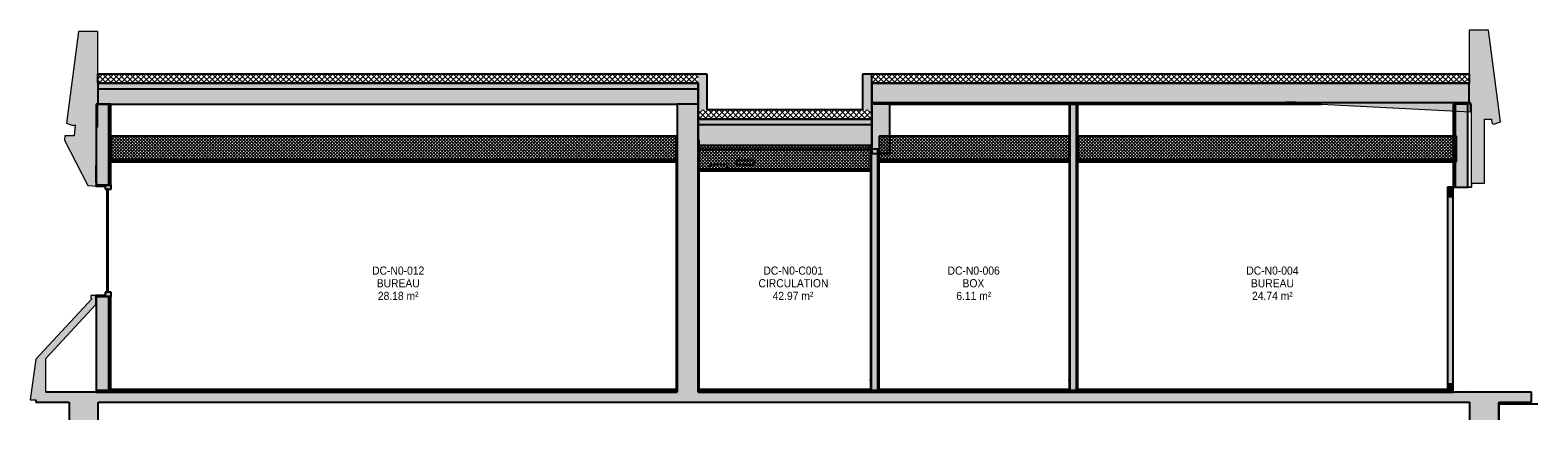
# Model space of a CAD drawing. Header units: centimetres. Extents: x -3926 to 10306, y -31136 to 469.
# Tile 132 of 148: x 4164 to 5817, y -32 to 396. Entities that reach past the tile are written whole.
import ezdxf

# ---------------------------------------------------------------- set-up
doc = ezdxf.new("R2010")
doc.units = ezdxf.units.CM
doc.linetypes.add('Tiret', pattern=[0.25, 0.125, -0.125])
for name, color, linetype, lineweight in [('0-1', 7, 'Continuous', 5), ('MENUISERIES-1', 7, 'Continuous', 25), ('MUR', 7, 'Continuous', 25), ('MUR_C', 7, 'Continuous', 25), ('PLAF', 7, 'Continuous', 25), ('PLAF_C', 7, 'Continuous', 25), ('SERRU-1', 7, 'Continuous', 25), ('SERRU-traverse', 7, 'Continuous', 18), ('SOL', 7, 'Continuous', 25), ('SOL_C', 7, 'Continuous', 25), ('TOIT_C', 7, 'Continuous', 25), ('Z-2', 7, 'Continuous', 25)]:
    doc.layers.add(name, color=color, linetype=linetype, lineweight=lineweight)
doc.layers.add('A-ANNO-NPLT-1', color=9, linetype='Continuous', lineweight=25, true_color=0x808080, plot=False)
for name, color, linetype, lineweight, true_color in [('A-FLOR-PATT-1', 7, 'Continuous', 25, 0x616161), ('A-FLOR-PATT-2', 7, 'Continuous', 18, 0x787878), ('A-FLOR-PATT-3', 7, 'Continuous', 25, 0x787878), ('A-GLAZ-GLAS', 7, 'Continuous', 25, 0x5c63b1), ('A-ROOF-PATT-1', 9, 'Continuous', 5, 0x808080), ('ANNOTATIONS-11', 4, 'Tiret', 100, 0x00ffff), ('ETIQUETTE-1', 9, 'Continuous', 30, 0x808080), ('HACHURE_C-12', 9, 'Continuous', 25, 0x808080), ('HACHURE_C-13', 9, 'Continuous', 5, 0x808080), ('ING_ELE', 7, 'Continuous', 25, 0x7f7f7f), ('MENUISERIES-3', 9, 'Continuous', 18, 0x808080), ('MENUISERIES-4', 9, 'Continuous', 25, 0x808080), ('MENUISERIES_C-2', 9, 'Continuous', 25, 0x808080), ('OSSATURE-3', 9, 'Continuous', 5, 0x808080), ('OSSATURE-4', 9, 'Continuous', 18, 0x808080), ('OSSATURE_C-1', 9, 'Continuous', 18, 0x808080), ('PLAF-1', 7, 'Continuous', 18, 0x787878), ('TOIT-1', 9, 'Continuous', 25, 0x808080), ('TOIT_C-1', 9, 'Continuous', 25, 0x808080), ('Z-1', 9, 'Continuous', 18, 0x808080)]:
    doc.layers.add(name, color=color, linetype=linetype, lineweight=lineweight, true_color=true_color)
doc.styles.add('Arial_2', font='arial.ttf', dxfattribs={"width": 0.9, "height": 9})
pattern_1 = [(45, (-2353.485, -172.5), (-1.767767, 1.767767), []), (135, (-2353.485, -172.5), (-1.767767, -1.767767), [])]
pattern_2 = [(45, (-2353.485, -172.5), (-3.005204, 3.005204), []), (135, (-2353.485, -172.5), (-3.005204, -3.005204), [])]

# ---------------------------------------------------------------- blocks, each defined once
blk = doc.blocks.new('Meneau rectangulaire - AWS60_60x70-367276-Coupe BB')
at = {"layer": 'MENUISERIES-3'}
blk.add_hatch(color=256, dxfattribs=at).paths.add_polyline_path([(-1576.6, 0), (-1576.6, 7), (-1582.6, 7), (-1582.6, 0)])
at = {"layer": 'MENUISERIES_C-2'}
for p, q in [((-1576.6, 7), (-1582.6, 7)), ((-1582.6, 7), (-1582.6, 0)), ((-1582.6, 0), (-1576.6, 0)), ((-1576.6, 0), (-1576.6, 7))]:
    blk.add_line(p, q, dxfattribs=at)
blk = doc.blocks.new('Meneau rectangulaire - AWS60_60x78-356563-Coupe BB')
at = {"layer": 'MENUISERIES-3'}
blk.add_hatch(color=256, dxfattribs=at).paths.add_polyline_path([(-1576.6, 7), (-1576.6, 213), (-1582.6, 213), (-1582.6, 7)])
at = {"layer": 'MENUISERIES_C-2'}
for p, q in [((-1576.6, 213), (-1582.6, 213)), ((-1582.6, 213), (-1582.6, 7)), ((-1576.6, 7), (-1576.6, 213)), ((-1582.6, 7), (-1576.6, 7))]:
    blk.add_line(p, q, dxfattribs=at)
blk = doc.blocks.new('Meneau rectangulaire - AWS60_60x100-367290-Coupe BB')
at = {"layer": 'MENUISERIES-3'}
blk.add_hatch(color=256, dxfattribs=at).paths.add_polyline_path([(-1576.6, 213), (-1576.6, 223), (-1582.6, 223), (-1582.6, 213)])
at = {"layer": 'MENUISERIES_C-2'}
for p, q in [((-1576.6, 223), (-1582.6, 223)), ((-1582.6, 223), (-1582.6, 213)), ((-1576.6, 213), (-1576.6, 223)), ((-1582.6, 213), (-1576.6, 213))]:
    blk.add_line(p, q, dxfattribs=at)
blk = doc.blocks.new('12_CORNIERE HABILLAGE - 12_CORNIERE HABILLAGE-370872-Coupe BB')
at = {"layer": 'Z-1'}
blk.add_hatch(color=256, dxfattribs=at).paths.add_polyline_path([(-1556.6, 223), (-1556.4, 223), (-1556.4, 227.7), (-1556.6, 227.7), (-1556.6, 223.2), (-1582.6, 223.2), (-1582.6, 223)])
for p, q in [((-1556.6, 223.2), (-1582.6, 223.2)), ((-1582.6, 223.2), (-1582.6, 223)), ((-1582.6, 223), (-1556.4, 223)), ((-1556.4, 227.7), (-1556.6, 227.7)), ((-1556.6, 227.7), (-1556.6, 223.2)), ((-1556.4, 223.2), (-1556.4, 227.7)), ((-1556.4, 223), (-1556.4, 223.2))]:
    blk.add_line(p, q, dxfattribs=at)
blk = doc.blocks.new('XXX_VIDE FENETRE - 590-389517-Coupe BB')
at = {"layer": 'MENUISERIES-4'}
h = blk.add_hatch(color=256, dxfattribs=at)
h.paths.add_polyline_path([(-3054.8, 103.2), (-3054.8, 104.2), (-3064.8, 104.2), (-3064.8, 103.2)])
h.paths.add_polyline_path([(-3064.8, 224.4), (-3054.8, 224.4), (-3054.8, 225.4), (-3064.8, 225.4)])
h = blk.add_hatch(color=256, dxfattribs=at)
h.paths.add_polyline_path([(-3054.8, 103.2), (-3048, 103.2), (-3048, 107.7), (-3054.8, 107.7), (-3054.8, 104.2)])
h.paths.add_polyline_path([(-3048, 220.9), (-3048, 225.4), (-3054.8, 225.4), (-3054.8, 220.9)])
blk.add_hatch(color=256, dxfattribs=at).paths.add_polyline_path([(-3051.3, 107.7), (-3051.3, 220.9), (-3052.8, 220.9), (-3052.8, 107.7)])
at = {"layer": 'A-ANNO-NPLT-1'}
for p, q in [((-3054.8, 225.4), (-3064.8, 225.4)), ((-3064.8, 225.4), (-3064.8, 224.4)), ((-3064.8, 224.4), (-3054.8, 224.4)), ((-3054.8, 224.4), (-3054.8, 225.4)), ((-3048, 225.4), (-3054.8, 225.4)), ((-3054.8, 225.4), (-3054.8, 220.9)), ((-3054.8, 220.9), (-3048, 220.9)), ((-3048, 220.9), (-3048, 225.4)), ((-3054.8, 104.2), (-3064.8, 104.2)), ((-3064.8, 104.2), (-3064.8, 103.2)), ((-3064.8, 103.2), (-3054.8, 103.2)), ((-3048, 107.7), (-3054.8, 107.7)), ((-3054.8, 107.7), (-3054.8, 103.2)), ((-3054.8, 103.2), (-3054.8, 104.2)), ((-3054.8, 103.2), (-3048, 103.2)), ((-3048, 103.2), (-3048, 107.7))]:
    blk.add_line(p, q, dxfattribs=at)
at = {"layer": 'A-GLAZ-GLAS'}
for p, q in [((-3051.3, 220.9), (-3052.8, 220.9)), ((-3052.8, 220.9), (-3052.8, 107.7)), ((-3051.3, 107.7), (-3051.3, 220.9)), ((-3052.8, 107.7), (-3051.3, 107.7))]:
    blk.add_line(p, q, dxfattribs=at)
blk = doc.blocks.new('Garde-corps - Garde-corps-506028-Coupe BB')
at = {"layer": 'SERRU-traverse'}
for p, q in [((-1988.2, 11), (-1988.2, 1.9)), ((-1988.2, 1.9), (-1987.5, 1)), ((-1987.9, 2), (-1987.9, 10.7)), ((-1987.2, 1.1), (-1987.9, 2)), ((-1987, 1.1), (-1987.5, 1.1)), ((-1987.5, 1), (-1986.9, 1)), ((-1987, 1.1), (-1987.2, 1.1))]:
    blk.add_line(p, q, dxfattribs=at)
at = {"layer": 'SERRU-traverse', "flags": 128}
for points in [[(-1987.9, 10.7), (-1987.9, 10.8), (-1988, 10.8), (-1988, 10.9), (-1988, 10.9), (-1988.1, 11), (-1988.2, 11), (-1988.2, 11)], [(-1986.9, 1), (-1986.9, 1), (-1986.9, 1), (-1986.9, 1.1), (-1986.9, 1.1), (-1986.9, 1.1), (-1987, 1.1), (-1987, 1.1), (-1987, 1.1), (-1987, 1.1), (-1987, 1.1)]]:
    blk.add_lwpolyline(points, dxfattribs=at)
blk = doc.blocks.new('Garde-corps - Garde-corps-506761-Coupe BB')
at = {"layer": 'SERRU-traverse'}
for p, q in [((-2206.1, 11), (-2206.1, 1.9)), ((-2206.1, 1.9), (-2205.4, 1)), ((-2205.8, 2), (-2205.8, 10.7)), ((-2205.1, 1.1), (-2205.8, 2)), ((-2205.4, 1), (-2204.7, 1)), ((-2204.8, 1.1), (-2205.3, 1.1)), ((-2204.9, 1.1), (-2205.1, 1.1)), ((-1999, 1.1), (-1999.5, 1.1)), ((-1999.1, 1), (-1998.4, 1)), ((-1998.7, 1.1), (-1998.9, 1.1)), ((-1998, 2), (-1998.7, 1.1)), ((-1997.7, 11), (-1998.6, 11)), ((-1998.4, 1), (-1997.7, 1.9)), ((-1998, 10.7), (-1998, 2)), ((-1997.7, 1.9), (-1997.7, 11))]:
    blk.add_line(p, q, dxfattribs=at)
at = {"layer": 'SERRU-traverse', "flags": 128}
for points in [[(-2205.8, 10.7), (-2205.8, 10.8), (-2205.8, 10.8), (-2205.9, 10.9), (-2205.9, 10.9), (-2206, 11), (-2206, 11), (-2206.1, 11)], [(-2204.7, 1), (-2204.7, 1), (-2204.7, 1), (-2204.8, 1.1), (-2204.8, 1.1), (-2204.8, 1.1), (-2204.8, 1.1), (-2204.8, 1.1), (-2204.9, 1.1), (-2204.9, 1.1), (-2204.9, 1.1)], [(-1998.9, 1.1), (-1998.9, 1.1), (-1999, 1.1), (-1999, 1.1), (-1999, 1.1), (-1999, 1.1), (-1999.1, 1.1), (-1999.1, 1.1), (-1999.1, 1), (-1999.1, 1), (-1999.1, 1)], [(-1997.7, 11), (-1997.8, 11), (-1997.9, 11), (-1997.9, 10.9), (-1998, 10.9), (-1998, 10.8), (-1998, 10.8), (-1998, 10.7)]]:
    blk.add_lwpolyline(points, dxfattribs=at)
blk = doc.blocks.new('Garde-corps - Garde-corps-508898-Coupe BB')
at = {"layer": 'SERRU-traverse'}
for p, q in [((-2403.2, 11), (-2403.2, 1.9)), ((-2403.2, 1.9), (-2402.5, 1)), ((-2402.9, 2), (-2402.9, 10.7)), ((-2402.2, 1.1), (-2402.9, 2)), ((-2402.5, 1), (-2401.9, 1)), ((-2402, 1.1), (-2402.2, 1.1))]:
    blk.add_line(p, q, dxfattribs=at)
at = {"layer": 'SERRU-traverse', "flags": 128}
blk.add_lwpolyline([(-2404.6, 1.1), (-2402, 1.1), (-2402, 1.1)], dxfattribs=at)
at = {"layer": 'SERRU-traverse'}
for centre, radius, start, end in [((-2403.2, 10.7), 0.3, 0, 90), ((-2402, 1), 0.0944, 349.247, 138.5485)]:
    blk.add_arc(centre, radius, start, end, dxfattribs=at)
blk = doc.blocks.new('Garde-corps - Garde-corps-509925-Coupe BB')
at = {"layer": 'SERRU-traverse'}
for p, q in [((-3048.5, 11), (-3048.5, 1.9)), ((-3048.5, 1.1), (-3047.3, 1.1)), ((-3048.2, 2), (-3048.2, 10.7)), ((-3047.8, 1), (-3047.2, 1)), ((-3047.4, 1.1), (-3047.5, 1.1)), ((-2431.4, 1.1), (-2430, 1.1)), ((-2430.1, 1), (-2429.4, 1)), ((-2429.7, 1.1), (-2429.9, 1.1)), ((-2429, 2), (-2429.7, 1.1)), ((-2429.4, 1), (-2428.7, 1.9)), ((-2429, 10.7), (-2429, 2)), ((-2428.7, 1.9), (-2428.7, 11))]:
    blk.add_line(p, q, dxfattribs=at)
at = {"layer": 'SERRU-traverse', "flags": 128}
for points in [[(-3048.5, 1.9), (-3048.2, 1.5), (-3047.8, 1)], [(-3047.5, 1.1), (-3047.9, 1.6), (-3048.2, 2)]]:
    blk.add_lwpolyline(points, dxfattribs=at)
at = {"layer": 'SERRU-traverse'}
for centre, radius, start, end in [((-2430, 1), 0.0944, 41.4515, 190.753), ((-2428.7, 10.7), 0.3, 90, 180)]:
    blk.add_arc(centre, radius, start, end, dxfattribs=at)
blk.add_open_spline([(-3048.2, 10.7), (-3048.2, 10.7), (-3048.3, 10.8), (-3048.3, 10.9), (-3048.4, 10.9), (-3048.4, 11), (-3048.5, 11), (-3048.5, 11)], degree=3, knots=[0, 0, 0, 0, 0.285714, 0.428571, 0.571429, 0.785714, 1, 1, 1, 1], dxfattribs=at)
blk.add_open_spline([(-3047.2, 1), (-3047.2, 1), (-3047.2, 1), (-3047.2, 1.1), (-3047.2, 1.1), (-3047.2, 1.1), (-3047.3, 1.1), (-3047.3, 1.1), (-3047.3, 1.1), (-3047.4, 1.1), (-3047.4, 1.1)], degree=3, dxfattribs=at)
blk = doc.blocks.new('Garde-corps - Garde-corps-511836-Coupe BB')
at = {"layer": 'SERRU-traverse'}
for p, q in [((-2216.9, 1.1), (-2217.3, 1.1)), ((-2216.9, 1), (-2216.3, 1)), ((-2216.6, 1.1), (-2216.8, 1.1)), ((-2215.9, 2), (-2216.6, 1.1)), ((-2215.6, 11), (-2216.5, 11)), ((-2216.3, 1), (-2215.6, 1.9)), ((-2215.9, 10.7), (-2215.9, 2)), ((-2215.6, 1.9), (-2215.6, 11))]:
    blk.add_line(p, q, dxfattribs=at)
at = {"layer": 'SERRU-traverse', "flags": 128}
for points in [[(-2216.8, 1.1), (-2216.8, 1.1), (-2216.8, 1.1), (-2216.8, 1.1), (-2216.9, 1.1), (-2216.9, 1.1), (-2216.9, 1.1), (-2216.9, 1.1), (-2216.9, 1), (-2216.9, 1), (-2216.9, 1)], [(-2215.6, 11), (-2215.7, 11), (-2215.7, 11), (-2215.8, 10.9), (-2215.8, 10.9), (-2215.9, 10.8), (-2215.9, 10.8), (-2215.9, 10.7)]]:
    blk.add_lwpolyline(points, dxfattribs=at)
blk = doc.blocks.new('B02_ARC_rvt-2-Coupe BB')
at = {"layer": 'A-FLOR-PATT-1'}
for points in [[(-3048.5, 0), (-2428.7, 0), (-2428.7, 0.8), (-3048.5, 0.8)], [(-2215.6, 0), (-2215.6, 0.8), (-2403.2, 0.8), (-2403.2, 0), (-2360.4, 0)], [(-2206.1, 0), (-1997.7, 0), (-1997.7, 0.8), (-2206.1, 0.8)], [(-1988.2, 0), (-1582.6, 0), (-1582.6, 0.8), (-1988.2, 0.8)]]:
    blk.add_hatch(color=256, dxfattribs=at).paths.add_polyline_path(points)
at = {"layer": 'A-FLOR-PATT-2'}
h = blk.add_hatch(dxfattribs=at)
h.set_pattern_fill('FP_6', color=256, style=0, pattern_type=2)
h.set_pattern_definition(pattern_2)
h.paths.add_polyline_path([(-2404.5, 337.2), (-2404.5, 347.2), (-3063.2, 347.2), (-3063.2, 337.2), (-2798.7, 337.2)])
h = blk.add_hatch(dxfattribs=at)
h.set_pattern_fill('FP_6', color=256, style=0, pattern_type=2)
h.set_pattern_definition(pattern_2)
h.paths.add_polyline_path([(-2214.1, 337.2), (-1558.8, 337.2), (-1558.8, 347.2), (-2214.1, 347.2)])
h = blk.add_hatch(dxfattribs=at)
h.set_pattern_fill('FP_6', color=256, style=0, pattern_type=2)
h.set_pattern_definition(pattern_2)
h.paths.add_polyline_path([(-2214.1, 298), (-2214.1, 308), (-2404.5, 308), (-2404.5, 298), (-2224.1, 298)])
h = blk.add_hatch(dxfattribs=at)
h.set_pattern_fill('FP_4', color=256, style=0, pattern_type=2)
h.set_pattern_definition([(45, (-2350.31, -172.5), (-4.49013, 4.49013), [3.175, -3.175])])
h.paths.add_polyline_path([(-3064.5, -2), (-2427.5, -2), (-2427.5, 0), (-3064.5, 0)])
h.paths.add_polyline_path([(-2404.5, -2), (-1576.6, -2), (-1576.6, 0), (-2404.5, 0)])
at = {"layer": 'HACHURE_C-12'}
for points in [[(-2404.5, 308), (-2394.5, 308), (-2394.5, 347.2), (-2404.5, 347.2), (-2404.5, 337.2)], [(-2224.1, 308), (-2214.1, 308), (-2214.1, 347.2), (-2224.1, 347.2), (-2224.1, 337.2)], [(-1988.2, 0), (-1988.2, 314.2), (-1989.5, 314.2), (-1989.5, 0)], [(-1560.6, 223), (-1560.6, 314.2), (-1574.1, 314.2), (-1574.1, 223)], [(-2427.5, 0), (-2427.5, 275), (-2428.7, 275), (-2428.7, 0)], [(-2403.2, 0), (-2403.2, 275), (-2404.5, 275), (-2404.5, 0)], [(-2206.1, 0), (-2206.1, 265), (-2207.3, 265), (-2207.3, 0)]]:
    blk.add_hatch(color=256, dxfattribs=at).paths.add_polyline_path(points)
h = blk.add_hatch(color=256, dxfattribs=at)
h.paths.add_polyline_path([(-3064.5, 0), (-3051, 0), (-3051, 103.2), (-3064.5, 103.2)])
h.paths.add_polyline_path([(-3051, 225.4), (-3051, 314.2), (-3064.5, 314.2), (-3064.5, 225.4)])
at = {"layer": 'HACHURE_C-13'}
h = blk.add_hatch(color=256, dxfattribs=at)
h.paths.add_polyline_path([(-3051, 0), (-3048.5, 0), (-3048.5, 103.2), (-3051, 103.2)])
h.paths.add_polyline_path([(-3051, 225.4), (-3048.5, 225.4), (-3048.5, 314.2), (-3051, 314.2)])
for points in [[(-1996.5, 0), (-1996.5, 314.2), (-1997.7, 314.2), (-1997.7, 0)], [(-1989.5, 0), (-1989.5, 314.2), (-1996.5, 314.2), (-1996.5, 0)], [(-1574.1, 223), (-1574.1, 314.2), (-1576.6, 314.2), (-1576.6, 223)], [(-2214.3, 0), (-2214.3, 265), (-2215.6, 265), (-2215.6, 0)], [(-2207.3, 0), (-2207.3, 265), (-2214.3, 265), (-2214.3, 0)]]:
    blk.add_hatch(color=256, dxfattribs=at).paths.add_polyline_path(points)
at = {"layer": 'PLAF-1'}
h = blk.add_hatch(dxfattribs=at)
h.set_pattern_fill('FP_5', color=256, style=0, pattern_type=2)
h.set_pattern_definition(pattern_1)
h.paths.add_polyline_path([(-3048.5, 253), (-2428.7, 253), (-2428.7, 279), (-3048.5, 279)])
h = blk.add_hatch(dxfattribs=at)
h.set_pattern_fill('FP_5', color=256, style=0, pattern_type=2)
h.set_pattern_definition(pattern_1)
h.paths.add_polyline_path([(-2404.5, 243), (-2215.6, 243), (-2215.6, 269), (-2404.5, 269)])
h = blk.add_hatch(dxfattribs=at)
h.set_pattern_fill('FP_5', color=256, style=0, pattern_type=2)
h.set_pattern_definition(pattern_1)
h.paths.add_polyline_path([(-1997.7, 253), (-1997.7, 279), (-2206.1, 279), (-2206.1, 253)])
h = blk.add_hatch(dxfattribs=at)
h.set_pattern_fill('FP_5', color=256, style=0, pattern_type=2)
h.set_pattern_definition(pattern_1)
h.paths.add_polyline_path([(-1572.9, 253), (-1572.9, 279), (-1988.2, 279), (-1988.2, 253), (-1922.1, 253)])
at = {"layer": 'ANNOTATIONS-11'}
blk.add_line((-1556.9, 1), (-1556.9, 1), dxfattribs=at)
at = {"layer": 'MUR'}
blk.add_line((-2214.1, 308), (-2214.1, 347.2), dxfattribs=at)
at = {"layer": 'MUR_C'}
for p, q in [((-2394.5, 347.2), (-2404.5, 347.2)), ((-2394.5, 308), (-2394.5, 347.2)), ((-2214.1, 347.2), (-2224.1, 347.2)), ((-2224.1, 347.2), (-2224.1, 308)), ((-2404.5, 337.2), (-2404.5, 308)), ((-2214.1, 308), (-2214.1, 337.2)), ((-3048.5, 314.2), (-3064.5, 314.2)), ((-3064.5, 314.2), (-3064.5, 225.4)), ((-3051, 314.2), (-3051, 225.4)), ((-3048.5, 225.4), (-3048.5, 314.2)), ((-1997.7, 314.2), (-1997.7, 0)), ((-1988.2, 314.2), (-1997.7, 314.2)), ((-1996.5, 0), (-1996.5, 314.2)), ((-1989.5, 0), (-1989.5, 314.2)), ((-1988.2, 0), (-1988.2, 314.2)), ((-1560.6, 314.2), (-1576.6, 314.2)), ((-1576.6, 314.2), (-1576.6, 223)), ((-1574.1, 223), (-1574.1, 314.2)), ((-1560.6, 223), (-1560.6, 314.2)), ((-2427.5, 275), (-2428.7, 275)), ((-2428.7, 275), (-2428.7, 0)), ((-2427.5, 0), (-2427.5, 275)), ((-2403.2, 275), (-2404.5, 275)), ((-2404.5, 275), (-2404.5, 0)), ((-2403.2, 0), (-2403.2, 275)), ((-2215.6, 265), (-2215.6, 0)), ((-2206.1, 265), (-2215.6, 265)), ((-2214.3, 0), (-2214.3, 265)), ((-2207.3, 0), (-2207.3, 265)), ((-2206.1, 0), (-2206.1, 265)), ((-3064.5, 225.4), (-3048.5, 225.4)), ((-1576.6, 223), (-1560.6, 223)), ((-3048.5, 103.2), (-3064.5, 103.2)), ((-3064.5, 103.2), (-3064.5, 0)), ((-3051, 103.2), (-3051, 0)), ((-3048.5, 0), (-3048.5, 103.2)), ((-3064.5, 0), (-3048.5, 0)), ((-2428.7, 0), (-2427.5, 0)), ((-2404.5, 0), (-2403.2, 0)), ((-2215.6, 0), (-2206.1, 0)), ((-1997.7, 0), (-1988.2, 0))]:
    blk.add_line(p, q, dxfattribs=at)
at = {"layer": 'PLAF'}
for p, q in [((-1572.9, 253), (-1572.9, 279)), ((-1572.9, 251), (-1572.9, 253))]:
    blk.add_line(p, q, dxfattribs=at)
at = {"layer": 'PLAF_C'}
for p, q in [((-2428.7, 279), (-3048.5, 279)), ((-3048.5, 279), (-3048.5, 253)), ((-2428.7, 253), (-2428.7, 279)), ((-2215.6, 269), (-2404.5, 269)), ((-2404.5, 269), (-2404.5, 243)), ((-2215.6, 243), (-2215.6, 269)), ((-1997.7, 279), (-2206.1, 279)), ((-2206.1, 279), (-2206.1, 253)), ((-1997.7, 253), (-1997.7, 279)), ((-1572.9, 279), (-1988.2, 279)), ((-1988.2, 279), (-1988.2, 253)), ((-1572.9, 253), (-1572.9, 279)), ((-2428.7, 253), (-3048.5, 253)), ((-3048.5, 253), (-3048.5, 251)), ((-3048.5, 253), (-2428.7, 253)), ((-3048.5, 251), (-2428.7, 251)), ((-2428.7, 251), (-2428.7, 253)), ((-1997.7, 253), (-2206.1, 253)), ((-2206.1, 253), (-2206.1, 251)), ((-2206.1, 253), (-1997.7, 253)), ((-2206.1, 251), (-1997.7, 251)), ((-1997.7, 251), (-1997.7, 253)), ((-1572.9, 253), (-1988.2, 253)), ((-1988.2, 253), (-1988.2, 251)), ((-1988.2, 253), (-1572.9, 253)), ((-1988.2, 251), (-1572.9, 251)), ((-1572.9, 251), (-1572.9, 253)), ((-2404.5, 243), (-2215.6, 243)), ((-2215.6, 243), (-2404.5, 243)), ((-2404.5, 243), (-2404.5, 241)), ((-2404.5, 241), (-2215.6, 241)), ((-2215.6, 241), (-2215.6, 243))]:
    blk.add_line(p, q, dxfattribs=at)
at = {"layer": 'SOL'}
for p, q in [((-1558.8, 337.2), (-1558.8, 347.2)), ((-2214.1, 298), (-2214.1, 308))]:
    blk.add_line(p, q, dxfattribs=at)
at = {"layer": 'SOL_C'}
for p, q in [((-3063.2, 347.2), (-3063.2, 337.2)), ((-2404.5, 347.2), (-3063.2, 347.2)), ((-1558.8, 347.2), (-2214.1, 347.2)), ((-1558.8, 337.2), (-1558.8, 347.2)), ((-3063.2, 337.2), (-2404.5, 337.2)), ((-2214.1, 337.2), (-1558.8, 337.2)), ((-2404.5, 308), (-2404.5, 298)), ((-2404.5, 298), (-2214.1, 298)), ((-2224.1, 308), (-2394.5, 308)), ((-2214.1, 298), (-2214.1, 308)), ((-2427.5, 0), (-3064.5, 0)), ((-3064.5, 0), (-3064.5, -2)), ((-2428.7, 1), (-3048.5, 1)), ((-3048.5, 1), (-3048.5, 0.8)), ((-2428.7, 0.8), (-3048.5, 0.8)), ((-3048.5, 0.8), (-3048.5, 0)), ((-3048.5, 0.8), (-2428.7, 0.8)), ((-3048.5, 0), (-2428.7, 0)), ((-2428.7, 0.8), (-2428.7, 1)), ((-2428.7, 0), (-2428.7, 0.8)), ((-2427.5, -2), (-2427.5, 0)), ((-1576.6, 0), (-2404.5, 0)), ((-2404.5, 0), (-2404.5, -2)), ((-2403.2, 1), (-2403.2, 0.8)), ((-2215.6, 1), (-2403.2, 1)), ((-2215.6, 0.8), (-2403.2, 0.8)), ((-2403.2, 0.8), (-2403.2, 0)), ((-2403.2, 0.8), (-2215.6, 0.8)), ((-2403.2, 0), (-2215.6, 0)), ((-2215.6, 0.8), (-2215.6, 1)), ((-2215.6, 0), (-2215.6, 0.8)), ((-1997.7, 1), (-2206.1, 1)), ((-2206.1, 1), (-2206.1, 0.8)), ((-1997.7, 0.8), (-2206.1, 0.8)), ((-2206.1, 0.8), (-2206.1, 0)), ((-2206.1, 0.8), (-1997.7, 0.8)), ((-2206.1, 0), (-1997.7, 0)), ((-1997.7, 0.8), (-1997.7, 1)), ((-1997.7, 0), (-1997.7, 0.8)), ((-1582.6, 1), (-1988.2, 1)), ((-1988.2, 1), (-1988.2, 0.8)), ((-1582.6, 0.8), (-1988.2, 0.8)), ((-1988.2, 0.8), (-1988.2, 0)), ((-1988.2, 0.8), (-1582.6, 0.8)), ((-1988.2, 0), (-1582.6, 0)), ((-1582.6, 0.8), (-1582.6, 1)), ((-1582.6, 0), (-1582.6, 0.8)), ((-1576.6, -2), (-1576.6, 0)), ((-3064.5, -2), (-2427.5, -2)), ((-2404.5, -2), (-1576.6, -2)), ((-1526.6, -15.2), (-1526.6, -32.4))]:
    blk.add_line(p, q, dxfattribs=at)
at = {"layer": 'SOL_C', "flags": 128}
blk.add_lwpolyline([(-1483.7, -15.2), (-1489.2, -15.2), (-1496.7, -15.2), (-1504.2, -15.2), (-1511.7, -15.2), (-1519.1, -15.2), (-1526.6, -15.2)], dxfattribs=at)
at = {"layer": 'MENUISERIES-1'}
for name in ['XXX_VIDE FENETRE - 590-389517-Coupe BB', 'Meneau rectangulaire - AWS60_60x100-367290-Coupe BB', 'Meneau rectangulaire - AWS60_60x78-356563-Coupe BB', 'Meneau rectangulaire - AWS60_60x70-367276-Coupe BB']:
    blk.add_blockref(name, (0, 0), dxfattribs=at)
at = {"layer": 'SERRU-1'}
for name in ['Garde-corps - Garde-corps-509925-Coupe BB', 'Garde-corps - Garde-corps-508898-Coupe BB', 'Garde-corps - Garde-corps-511836-Coupe BB', 'Garde-corps - Garde-corps-506761-Coupe BB', 'Garde-corps - Garde-corps-506028-Coupe BB']:
    blk.add_blockref(name, (0, 0), dxfattribs=at)
at = {"layer": 'Z-2'}
blk.add_blockref('12_CORNIERE HABILLAGE - 12_CORNIERE HABILLAGE-370872-Coupe BB', (0, 0), dxfattribs=at)
blk = doc.blocks.new('B02_DC_STR_rvt-2-Coupe BB')
at = {"layer": 'A-FLOR-PATT-3'}
blk.add_hatch(color=256, dxfattribs=at).paths.add_polyline_path([(-1526.6, -13), (-1490.5, -13), (-1490.5, -2), (-3119.7, -2), (-3119.7, -10.5), (-3130.8, -10.5), (-3130.8, -13), (-1558.6, -13)])
at = {"layer": 'A-ROOF-PATT-1'}
for points in [[(-2427.5, 314.2), (-2404.5, 314.2), (-2404.5, 331.2), (-3062.7, 331.2), (-3062.7, 314.2), (-2798.7, 314.2)], [(-2214.1, 265), (-2214.1, 292), (-2404.5, 292), (-2404.5, 265), (-2360.4, 265)]]:
    blk.add_hatch(color=256, dxfattribs=at).paths.add_polyline_path(points)
h = blk.add_hatch(color=256, dxfattribs=at)
h.paths.add_polyline_path([(-1557.6, 314.2), (-1557, 314.2), (-1557, 314.7), (-1557.6, 314.7)])
h.paths.add_polyline_path([(-2194.1, 314.2), (-1721, 314.2), (-1760.5, 316.2), (-2214.1, 316.2), (-2214.1, 314.2)])
at = {"layer": 'HACHURE_C-12'}
for points in [[(-2404.5, -2), (-2404.5, 314.2), (-2427.5, 314.2), (-2427.5, -2)], [(-2194.1, 260), (-2194.1, 314.2), (-2214.1, 314.2), (-2214.1, 260)], [(-3062.2, -32.4), (-3062.2, -13), (-3094.2, -13), (-3094.2, -32.4)], [(-1526.6, -32.4), (-1526.6, -13), (-1558.6, -13), (-1558.6, -32.4)]]:
    blk.add_hatch(color=256, dxfattribs=at).paths.add_polyline_path(points)
at = {"layer": 'OSSATURE-3'}
h = blk.add_hatch(color=256, dxfattribs=at)
h.paths.add_polyline_path([(-3130.8, -10.5), (-3119.7, -10.5), (-3119.7, 35.1), (-3064.8, 94.5), (-3064.8, 104.2), (-3070.5, 104.2), (-3070.5, 101.8), (-3069.4, 100.7), (-3130.8, 34.3), (-3136.9, -10.5)])
h.paths.add_polyline_path([(-3063.6, 224.3), (-3063.6, 227.3), (-3064.9, 228.2), (-3064.4, 288.2), (-3062.7, 289.9), (-3062.7, 394), (-3083.9, 394), (-3096.9, 293.3), (-3089.7, 290.9), (-3087.4, 291.7), (-3088.5, 279.6), (-3098.7, 279.6), (-3099.3, 274.6), (-3073.5, 225), (-3064.9, 224.4)])
for points in [[(-1542.2, 227.7), (-1542.2, 297.7), (-1534.5, 297.7), (-1534.2, 293.3), (-1531.9, 292.5), (-1524.7, 294.9), (-1537.7, 395.6), (-1558.9, 395.6), (-1558.9, 314.7), (-1557, 314.7), (-1557, 227.7)], [(-1557.6, 305.9), (-1557.6, 316.2), (-1760.5, 316.2), (-1558.9, 306)]]:
    blk.add_hatch(color=256, dxfattribs=at).paths.add_polyline_path(points)
at = {"layer": 'TOIT-1'}
for points in [[(-3062.7, 331.2), (-2404.5, 331.2), (-2404.5, 337.2), (-3062.7, 337.2)], [(-1558.9, 316.2), (-1558.9, 337.2), (-2214.1, 337.2), (-2214.1, 316.2), (-1760.5, 316.2)], [(-2214.1, 292), (-2214.1, 298), (-2404.5, 298), (-2404.5, 292), (-2360.4, 292)]]:
    blk.add_hatch(color=256, dxfattribs=at).paths.add_polyline_path(points)
at = {"layer": 'MUR'}
blk.add_line((-2194.1, 260), (-2194.1, 314.2), dxfattribs=at)
at = {"layer": 'MUR_C'}
for p, q in [((-2427.5, 314.2), (-2427.5, -2)), ((-2404.5, 314.2), (-2427.5, 314.2)), ((-2404.5, -2), (-2404.5, 314.2)), ((-2214.1, 314.2), (-2214.1, 260)), ((-2194.1, 314.2), (-2214.1, 314.2)), ((-2194.1, 260), (-2194.1, 314.2)), ((-2214.1, 260), (-2194.1, 260)), ((-3094.2, -13), (-3094.2, -32.4)), ((-3062.2, -32.4), (-3062.2, -13)), ((-1558.6, -13), (-1558.6, -32.4)), ((-1526.6, -32.4), (-1526.6, -13))]:
    blk.add_line(p, q, dxfattribs=at)
at = {"layer": 'OSSATURE-4'}
for p, q in [((-3062.7, 331.2), (-3062.7, 337.2)), ((-3062.7, 314.2), (-3062.7, 331.2)), ((-1558.9, 337.2), (-1558.9, 316.2)), ((-1558.9, 316.2), (-1760.5, 316.2)), ((-1760.5, 316.2), (-1721, 314.2)), ((-1557.6, 314.7), (-1557, 314.7)), ((-1557.6, 314.2), (-1557.6, 314.7)), ((-1557, 314.7), (-1557, 314.2))]:
    blk.add_line(p, q, dxfattribs=at)
at = {"layer": 'OSSATURE_C-1'}
for p, q in [((-3083.9, 394), (-3096.9, 293.3)), ((-3062.7, 394), (-3083.9, 394)), ((-3062.7, 337.2), (-3062.7, 394)), ((-1537.7, 395.6), (-1558.9, 395.6)), ((-1558.9, 395.6), (-1558.9, 337.2)), ((-1524.7, 294.9), (-1537.7, 395.6)), ((-3062.7, 289.9), (-3062.7, 314.2)), ((-1721, 314.2), (-1557.6, 305.9)), ((-1558.9, 316.2), (-1558.9, 314.7)), ((-1557.6, 316.2), (-1558.9, 316.2)), ((-1558.9, 314.7), (-1557.6, 314.7)), ((-1557.6, 314.7), (-1557.6, 316.2)), ((-1557.6, 305.9), (-1557.6, 314.2)), ((-1557, 314.2), (-1557, 227.7)), ((-1542.2, 227.7), (-1542.2, 297.7)), ((-1542.2, 297.7), (-1534.5, 297.7)), ((-1534.5, 297.7), (-1534.2, 293.3)), ((-3096.9, 293.3), (-3089.7, 290.9)), ((-3089.7, 290.9), (-3087.4, 291.7)), ((-3087.4, 291.7), (-3088.5, 279.6)), ((-3064.5, 266.5), (-3064.4, 288.2)), ((-3064.4, 288.2), (-3062.7, 289.9)), ((-1534.2, 293.3), (-1531.9, 292.5)), ((-1531.9, 292.5), (-1524.7, 294.9)), ((-3098.7, 279.6), (-3099.3, 274.6)), ((-3099.3, 274.6), (-3073.5, 225)), ((-3088.5, 279.6), (-3098.7, 279.6)), ((-3064.9, 228.2), (-3064.5, 266.5)), ((-3073.5, 225), (-3063.6, 224.3)), ((-3063.6, 227.3), (-3064.9, 228.2)), ((-3063.6, 224.3), (-3063.6, 227.3)), ((-1557, 227.7), (-1542.2, 227.7)), ((-3069.4, 100.7), (-3130.8, 34.3)), ((-3070.5, 104.2), (-3070.5, 101.8)), ((-3064.8, 104.2), (-3070.5, 104.2)), ((-3070.5, 101.8), (-3069.4, 100.7)), ((-3064.8, 94.5), (-3064.8, 104.2)), ((-3119.7, 35.1), (-3064.8, 94.5)), ((-3130.8, 34.3), (-3136.9, -10.5)), ((-3119.7, -2), (-3119.7, 35.1)), ((-3136.9, -10.5), (-3130.8, -10.5))]:
    blk.add_line(p, q, dxfattribs=at)
at = {"layer": 'SOL_C'}
for p, q in [((-3130.8, -10.5), (-3130.8, -13)), ((-3130.8, -13), (-3094.2, -13)), ((-2427.5, -2), (-3119.7, -2)), ((-3062.2, -13), (-1558.6, -13)), ((-1490.5, -2), (-2404.5, -2)), ((-1526.6, -13), (-1490.5, -13)), ((-1490.5, -13), (-1490.5, -2))]:
    blk.add_line(p, q, dxfattribs=at)
at = {"layer": 'TOIT-1'}
for p, q in [((-3062.7, 337.2), (-3062.7, 331.2)), ((-3062.7, 331.2), (-3062.7, 314.2)), ((-1558.9, 316.2), (-1558.9, 337.2)), ((-1760.5, 316.2), (-1558.9, 316.2)), ((-1721, 314.2), (-1760.5, 316.2)), ((-1748.6, 316.2), (-1760.5, 316.2)), ((-1557, 314.7), (-1557.6, 314.7)), ((-1557.6, 314.7), (-1557.6, 314.2)), ((-1557, 314.2), (-1557, 314.7)), ((-2214.1, 265), (-2214.1, 298))]:
    blk.add_line(p, q, dxfattribs=at)
at = {"layer": 'TOIT_C'}
for p, q in [((-3062.7, 331.2), (-2404.5, 331.2)), ((-2214.1, 316.2), (-1760.5, 316.2)), ((-2404.5, 292), (-2214.1, 292))]:
    blk.add_line(p, q, dxfattribs=at)
at = {"layer": 'TOIT_C-1'}
for p, q in [((-2404.5, 337.2), (-3062.7, 337.2)), ((-2404.5, 314.2), (-2404.5, 337.2)), ((-1558.9, 337.2), (-2214.1, 337.2)), ((-2214.1, 337.2), (-2214.1, 314.2)), ((-3062.7, 314.2), (-2427.5, 314.2)), ((-2194.1, 314.2), (-1721, 314.2)), ((-1557.6, 314.2), (-1557, 314.2)), ((-2214.1, 298), (-2404.5, 298)), ((-2404.5, 298), (-2404.5, 265)), ((-2214.1, 265), (-2214.1, 298)), ((-2404.5, 265), (-2214.1, 265))]:
    blk.add_line(p, q, dxfattribs=at)
blk = doc.blocks.new('B02_ELE_rvt-1-Coupe BB')
at = {"layer": 'ING_ELE'}
for p, q in [((-2362.7, 252.5), (-2362.7, 247.5)), ((-2342.7, 252.5), (-2362.7, 252.5)), ((-2342.7, 247.5), (-2342.7, 252.5)), ((-2392.5, 247.5), (-2392.5, 242.5)), ((-2372.5, 247.5), (-2392.5, 247.5)), ((-2392.5, 242.5), (-2372.5, 242.5)), ((-2372.5, 242.5), (-2372.5, 247.5)), ((-2362.7, 247.5), (-2342.7, 247.5))]:
    blk.add_line(p, q, dxfattribs=at)

msp = doc.modelspace()

# ---------------------------------------------------------------- block references
at = {"layer": '0-1'}
for name in ['B02_DC_STR_rvt-2-Coupe BB', 'B02_ARC_rvt-2-Coupe BB', 'B02_ELE_rvt-1-Coupe BB']:
    msp.add_blockref(name, (7300.422, 0), dxfattribs=at)

# ---------------------------------------------------------------- texts
at = {"layer": 'ETIQUETTE-1', "char_height": 9, "attachment_point": 1, "style": 'Arial_2'}
for s, insert, width in [('DC-N0-012', (4538.482, 136.036), 68.18352), ('DC-N0-C001', (4967.507, 136.036), 77.92402), ('DC-N0-006', (5169.496, 136.036), 68.18352), ('DC-N0-004', (5497.029, 136.036), 68.18352), ('BUREAU', (4543.542, 122.145), 56.27846), ('CIRCULATION', (4962.149, 122.145), 90.5506), ('BOX', (5185.867, 122.145), 28.49999), ('BUREAU', (5502.089, 122.145), 56.27846), ('28.18 m²', (4544.732, 108.255), 53.03163), ('42.97 m²', (4977.627, 108.255), 53.03163), ('6.11 m²', (5179.021, 108.255), 45.45568), ('24.74 m²', (5503.279, 108.255), 53.03163)]:
    msp.add_mtext(s, dxfattribs=dict(at, insert=insert, width=width))

doc.saveas('drawing.dxf')
